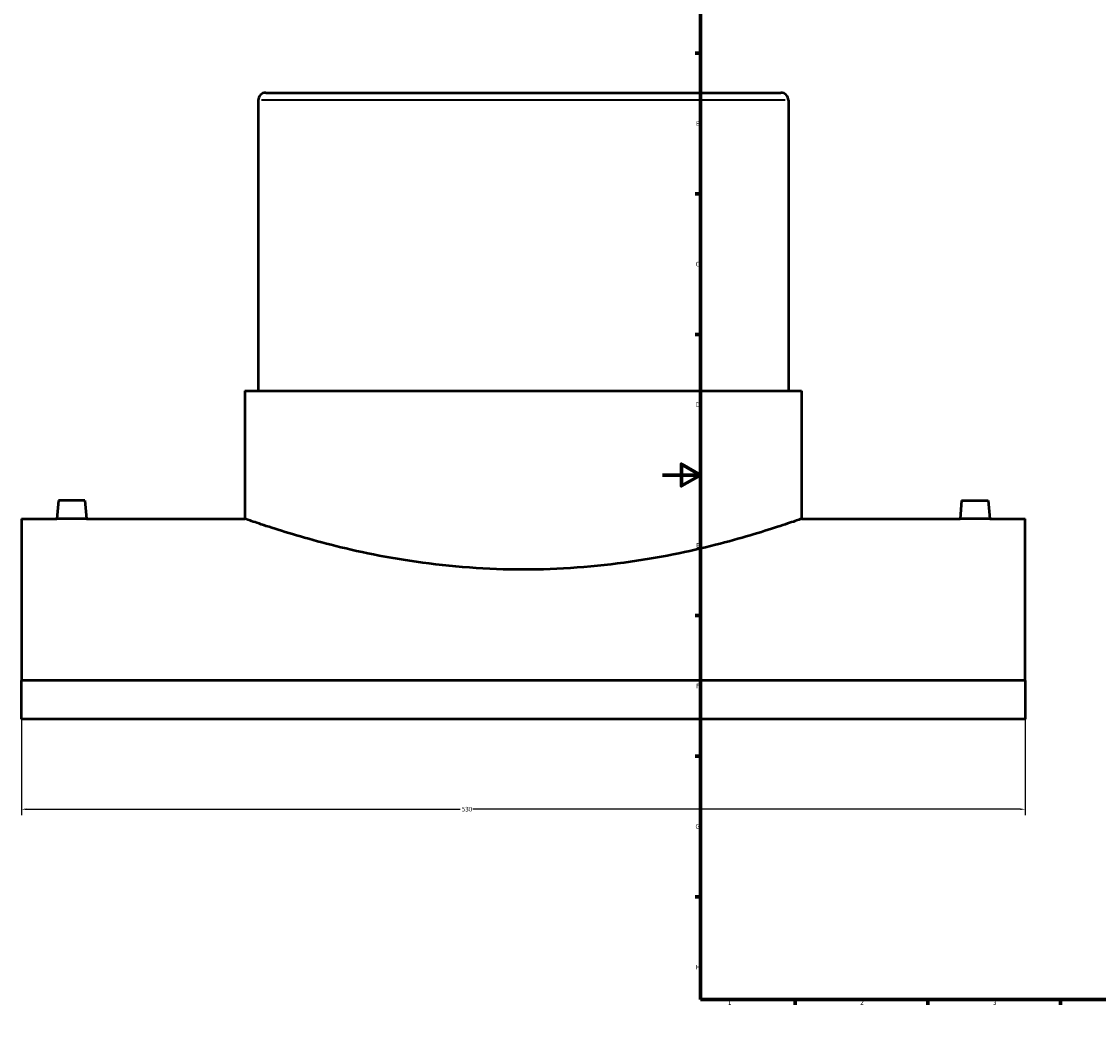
# Model space of a CAD drawing. Header units: millimetres. Extents: x -339 to 1559, y -536 to 1108.
# Tile 1 of 5: x -339 to 230, y 0 to 536. Entities that reach past the tile are written whole.
import ezdxf

# ---------------------------------------------------------------- set-up
doc = ezdxf.new("R2010")
doc.units = ezdxf.units.MM
for name, color, linetype, lineweight in [('Border (ANSI)', 7, 'Continuous', 70), ('Dimension (ANSI)', 7, 'Continuous', 25), ('Visible (ANSI)', 7, 'Continuous', 50), ('Visible Narrow (ANSI)', 7, 'Continuous', 35)]:
    doc.layers.add(name, color=color, linetype=linetype, lineweight=lineweight)
doc.styles.add('Note Text (ANSI)', font='tahoma.ttf')
doc.dimstyles.new('Default - mm (ANSI)', dxfattribs={"dimtxt": 2.4, "dimasz": 2.5, "dimexe": 3.175, "dimexo": 1.6002, "dimgap": 0.8, "dimtad": 0, "dimtoh": 1, "dimdec": 0, "dimrnd": 1e-08, "dimzin": 4, "dimdsep": 46, "dimtxsty": 'Note Text (ANSI)', "dimcen": 0.09, "dimdle": 10, "dimclrd": 256, "dimclre": 256, "dimclrt": 5, "dimadec": 1, "dimazin": 1, "dimtfac": 1.27, "dimtofl": 0, "dimtmove": 0, "dimatfit": 3, "dimfxl": 1, "dimtolj": 1, "dimtzin": 4, "dimlwd": -1, "dimlwe": -1, "dimarcsym": 0})

# ---------------------------------------------------------------- blocks, each defined once
blk = doc.blocks.new('Borders Default Border')
at = {"layer": 'Border (ANSI)'}
for p, q in [((70.08, 574), (70.08, 576.8)), ((140.17, 574), (140.17, 576.8)), ((210.25, 574), (210.25, 576.8)), ((280.33, 574), (280.33, 576.8)), ((350.42, 574), (350.42, 576.8)), ((490.58, 574), (490.58, 576.8)), ((560.67, 574), (560.67, 576.8)), ((630.75, 574), (630.75, 576.8)), ((700.83, 574), (700.83, 576.8)), ((770.92, 574), (770.92, 576.8)), ((20, 519.75), (17.2, 519.75)), ((821, 519.75), (823.8, 519.75)), ((20, 445.5), (17.2, 445.5)), ((821, 445.5), (823.8, 445.5)), ((20, 371.25), (17.2, 371.25)), ((821, 371.25), (823.8, 371.25)), ((20, 222.75), (17.2, 222.75)), ((821, 222.75), (823.8, 222.75)), ((20, 148.5), (17.2, 148.5)), ((821, 148.5), (823.8, 148.5)), ((20, 74.25), (17.2, 74.25)), ((821, 74.25), (823.8, 74.25)), ((70.08, 20), (70.08, 17.2)), ((140.17, 20), (140.17, 17.2)), ((210.25, 20), (210.25, 17.2)), ((280.33, 20), (280.33, 17.2)), ((350.42, 20), (350.42, 17.2)), ((490.58, 20), (490.58, 17.2)), ((560.67, 20), (560.67, 17.2)), ((630.75, 20), (630.75, 17.2)), ((700.83, 20), (700.83, 17.2)), ((770.92, 20), (770.92, 17.2))]:
    blk.add_line(p, q, dxfattribs=at)
at = {"layer": 'Border (ANSI)', "flags": 128}
for points in [[(420.5, 594), (420.5, 574), (414.73, 584), (426.27, 584), (420.5, 574)], [(20, 20), (20, 574), (821, 574), (821, 20), (20, 20)], [(0, 297), (20, 297), (10, 302.77), (10, 291.23), (20, 297)], [(841, 297), (821, 297), (831, 302.77), (831, 291.23), (821, 297)], [(420.5, 0), (420.5, 20), (414.73, 10), (426.27, 10), (420.5, 20)]]:
    blk.add_lwpolyline(points, dxfattribs=at)
at = {"layer": 'Border (ANSI)', "color": 5, "true_color": 0x0000ff, "char_height": 2.4, "attachment_point": 7, "style": 'Note Text (ANSI)'}
for s, insert in [('1', (34.5, 574.4)), ('2', (104.4, 574.4)), ('3', (174.46, 574.35)), ('4', (244.45, 574.4)), ('5', (314.67, 574.35)), ('6', (384.69, 574.35)), ('7', (454.8, 574.4)), ('8', (524.84, 574.35)), ('9', (594.92, 574.35)), ('10', (664.35, 574.35)), ('11', (734.43, 574.4)), ('12', (804.52, 574.4)), ('A', (17.38, 555.68)), ('A', (821.58, 555.68)), ('B', (17.67, 481.43)), ('B', (821.87, 481.43)), ('C', (17.51, 407.13)), ('C', (821.71, 407.13)), ('D', (17.52, 332.93)), ('D', (821.72, 332.93)), ('E', (17.71, 258.68)), ('E', (821.91, 258.68)), ('F', (17.78, 184.43)), ('F', (821.98, 184.43)), ('G', (17.4, 110.13)), ('G', (821.6, 110.13)), ('H', (17.53, 35.93)), ('H', (821.73, 35.93)), ('1', (34.5, 17.2)), ('2', (104.4, 17.2)), ('3', (174.46, 17.15)), ('4', (244.45, 17.2)), ('5', (314.67, 17.15)), ('6', (384.69, 17.15)), ('7', (454.8, 17.2)), ('8', (524.84, 17.15)), ('9', (594.92, 17.15)), ('10', (664.35, 17.15)), ('11', (734.43, 17.2)), ('12', (804.52, 17.2))]:
    blk.add_mtext(s, dxfattribs=dict(at, insert=insert))
blk = doc.blocks.new('*D6')
at = {"layer": 'Defpoints', "color": 0, "transparency": 16777216}
for p in [(-338.54, 188.51), (191.46, 188.51), (191.46, 120.51)]:
    blk.add_point(p, dxfattribs=at)
at = {"layer": 'Dimension (ANSI)', "transparency": 16777216}
for p, q in [((-338.54, 186.91), (-338.54, 117.33)), ((191.46, 186.91), (191.46, 117.33)), ((-336.04, 120.51), (-106.88, 120.51)), ((188.96, 120.51), (-100.21, 120.51))]:
    blk.add_line(p, q, dxfattribs=at)
for points in [[(-336.04, 120.93), (-336.04, 120.09), (-338.54, 120.51)], [(188.96, 120.93), (188.96, 120.09), (191.46, 120.51)]]:
    blk.add_solid(points, dxfattribs=at)
at = {"layer": 'Dimension (ANSI)', "color": 5, "transparency": 16777216, "insert": (-106.08, 121.76), "char_height": 2.4, "attachment_point": 1, "style": 'Note Text (ANSI)'}
blk.add_mtext('\\A1;530', dxfattribs=at)

msp = doc.modelspace()

# ---------------------------------------------------------------- linework, layer by layer
at = {"layer": 'Visible (ANSI)'}
for p, q in [((-213.54, 494.9), (-213.54, 341.4)), ((-209.54, 498.9), (62.46, 498.9)), ((66.46, 494.9), (66.46, 341.4)), ((-220.54, 341.4), (73.46, 341.4)), ((-220.54, 341.4), (-220.54, 273.9)), ((73.46, 341.4), (73.46, 273.9)), ((-319.04, 283.5), (-319.88, 273.9)), ((-305.04, 283.5), (-319.04, 283.5)), ((-305.04, 283.5), (-304.2, 273.9)), ((157.96, 283.5), (157.12, 273.9)), ((157.96, 283.5), (171.96, 283.5)), ((171.96, 283.5), (172.8, 273.9)), ((-338.54, 273.9), (-338.54, 188.51)), ((-338.54, 273.9), (-319.88, 273.9)), ((-304.2, 273.9), (-220.54, 273.9)), ((73.46, 273.9), (157.12, 273.9)), ((172.8, 273.9), (191.46, 273.9)), ((191.46, 188.51), (191.46, 273.9)), ((191.46, 188.51), (-338.54, 188.51)), ((-338.54, 168.13), (-338.54, 188.51)), ((191.46, 188.51), (191.46, 168.13)), ((191.46, 168.13), (-338.54, 168.13))]:
    msp.add_line(p, q, dxfattribs=at)
for centre, start, end in [((-209.54, 494.9), 90, 180), ((62.46, 494.9), 0, 90)]:
    msp.add_arc(centre, 4, start, end, dxfattribs=at)
for points, knots in [([(-304.2, 273.9), (-304.2, 273.9), (-304.4, 273.9), (-305.2, 273.88), (-305.8, 273.87), (-307.19, 273.86), (-308.07, 273.85), (-310.01, 273.83), (-311.06, 273.83), (-312.04, 273.83), (-313.03, 273.83), (-314.08, 273.83), (-316.01, 273.85), (-316.89, 273.86), (-318.28, 273.87), (-318.89, 273.88), (-319.68, 273.9), (-319.88, 273.9), (-319.88, 273.9)], [3.545373, 3.545373, 3.545373, 3.545373, 3.840793, 3.840793, 4.136213, 4.136213, 4.431688, 4.431688, 4.727164, 4.727164, 4.727164, 5.022639, 5.022639, 5.318115, 5.318115, 5.613535, 5.613535, 5.908955, 5.908955, 5.908955, 5.908955]), ([(73.46, 273.9), (73.46, 273.9), (72.56, 273.58), (68.8, 272.27), (65.94, 271.29), (58.41, 268.81), (53.74, 267.32), (42.97, 264.1), (36.88, 262.38), (23.92, 259.03), (16.6, 257.29), (0.62, 253.99), (-8.02, 252.44), (-26.1, 249.84), (-35.55, 248.8), (-54.61, 247.41), (-64.22, 247.06), (-82.86, 247.06), (-92.47, 247.41), (-111.53, 248.8), (-120.98, 249.84), (-139.06, 252.44), (-147.71, 253.99), (-163.68, 257.29), (-171, 259.03), (-183.97, 262.38), (-190.06, 264.1), (-200.82, 267.32), (-205.5, 268.81), (-213.02, 271.29), (-215.88, 272.27), (-219.64, 273.58), (-220.54, 273.9), (-220.54, 273.9)], [22.359755, 22.359755, 22.359755, 22.359755, 25.153894, 25.153894, 27.948033, 27.948033, 30.742172, 30.742172, 33.536311, 33.536311, 36.332111, 36.332111, 39.12791, 39.12791, 41.92371, 41.92371, 44.71951, 44.71951, 47.51531, 47.51531, 50.311109, 50.311109, 53.106909, 53.106909, 55.902709, 55.902709, 58.696848, 58.696848, 61.490987, 61.490987, 64.285126, 64.285126, 67.079265, 67.079265, 67.079265, 67.079265]), ([(172.8, 273.9), (172.8, 273.9), (172.6, 273.9), (171.8, 273.88), (171.2, 273.87), (169.81, 273.86), (168.93, 273.85), (166.99, 273.83), (165.94, 273.83), (163.97, 273.83), (162.92, 273.83), (160.99, 273.85), (160.11, 273.86), (158.72, 273.87), (158.11, 273.88), (157.32, 273.9), (157.12, 273.9), (157.12, 273.9)], [1.181791, 1.181791, 1.181791, 1.181791, 1.477211, 1.477211, 1.772631, 1.772631, 2.068106, 2.068106, 2.363582, 2.363582, 2.659057, 2.659057, 2.954533, 2.954533, 3.249953, 3.249953, 3.545373, 3.545373, 3.545373, 3.545373])]:
    msp.add_open_spline(points, degree=3, knots=knots, dxfattribs=at)
at = {"layer": 'Visible Narrow (ANSI)'}
msp.add_line((64.73, 494.9), (-211.82, 494.9), dxfattribs=at)

# ---------------------------------------------------------------- block references
msp.add_blockref('Borders Default Border', (0, 0))

# ---------------------------------------------------------------- dimensions: what is measured, and where the dimension line sits
at = {"layer": 'Dimension (ANSI)'}
dim = msp.add_linear_dim(base=(191.46, 120.51), p1=(-338.54, 188.51), p2=(191.46, 188.51), dimstyle='Default - mm (ANSI)', override={"dimgap": 0.8, "dimtoh": 0, "dimdec": 0, "dimtol": 0, "dimlim": 0, "dimtp": 0, "dimtm": 0, "dimtdec": 2, "dimatfit": 1}, dxfattribs=at)
dim.commit()
dim.dimension.update_dxf_attribs({"geometry": '*D6', "text_midpoint": (-103.54, 120.51), "dimtype": 160})

doc.saveas('drawing.dxf')
